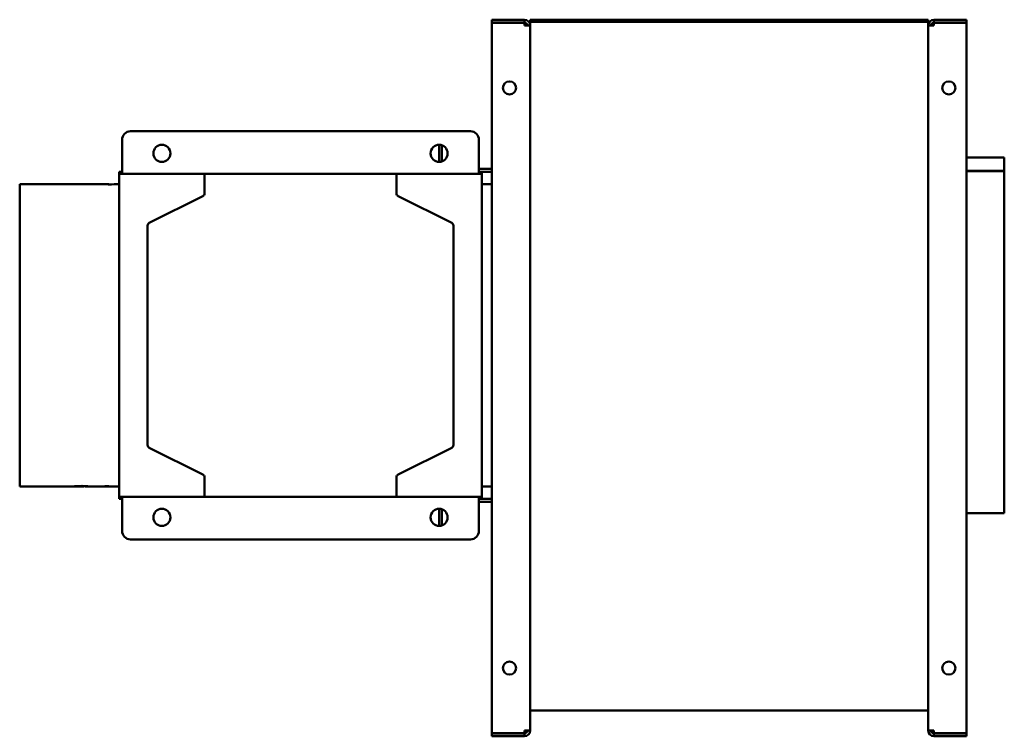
# Model space of a CAD drawing. Header units: millimetres. Extents: x 966 to 1659, y 676 to 1180.
import ezdxf

# ---------------------------------------------------------------- set-up
doc = ezdxf.new("R2010")
doc.units = ezdxf.units.MM
doc.header["$LTSCALE"] = 6.25
doc.layers.add('Widoczne (ISO)', color=7, linetype='Continuous', lineweight=50)

msp = doc.modelspace()

# ---------------------------------------------------------------- linework, layer by layer
at = {"layer": 'Widoczne (ISO)'}
for p, q in [((1298.25, 1180.12), (1321.25, 1180.12)), ((1298.25, 1178.12), (1298.25, 1180.12)), ((1321.25, 1178.12), (1298.25, 1178.12)), ((1298.25, 1178.02), (1321.25, 1178.02)), ((1298.25, 678.22), (1298.25, 1178.02)), ((1321.25, 1180.12), (1321.25, 1178.12)), ((1321.25, 1178.02), (1321.25, 1176.12)), ((1325.25, 1180.12), (1325.25, 1178.62)), ((1605.25, 1180.12), (1325.25, 1180.12)), ((1325.25, 1178.62), (1325.25, 1177.12)), ((1605.25, 1178.62), (1325.25, 1178.62)), ((1605.25, 1180.12), (1605.25, 1178.62)), ((1605.25, 1178.62), (1605.25, 1177.12)), ((1609.25, 1180.12), (1632.25, 1180.12)), ((1609.25, 1178.12), (1609.25, 1180.12)), ((1632.25, 1178.12), (1609.25, 1178.12)), ((1609.25, 1176.12), (1609.25, 1178.02)), ((1609.25, 1178.02), (1632.25, 1178.02)), ((1632.25, 1180.12), (1632.25, 1178.12)), ((1632.25, 1178.02), (1632.25, 678.22)), ((1321.25, 1176.12), (1325.25, 1176.12)), ((1325.25, 1177.12), (1325.25, 1176.12)), ((1325.25, 1176.12), (1325.25, 680.12)), ((1605.25, 1177.12), (1605.25, 1176.12)), ((1605.25, 680.12), (1605.25, 1176.12)), ((1609.25, 1176.12), (1605.25, 1176.12)), ((1044.25, 1101.62), (1283.25, 1101.62)), ((1038.25, 1095.62), (1038.25, 1074.62)), ((1289.25, 1074.62), (1289.25, 1095.62)), ((1261.25, 1092.12), (1261.25, 1080.12)), ((1263.25, 1091.78), (1263.25, 1080.47)), ((1658.75, 1083.12), (1632.25, 1083.12)), ((1658.75, 1083.12), (1658.75, 1073.8)), ((1038.25, 1071.62), (1038.25, 1074.62)), ((1298.25, 1075.12), (1289.25, 1075.12)), ((1289.25, 1074.62), (1289.25, 1071.62)), ((1632.25, 1073.8), (1658.75, 1073.8)), ((1658.75, 1073.61), (1632.25, 1073.61)), ((1658.75, 1073.8), (1658.75, 1073.61)), ((1658.75, 1073.61), (1658.75, 833.12)), ((1036.25, 1071.62), (1036.25, 1073.12)), ((1036.25, 1073.12), (1038.25, 1073.12)), ((1036.25, 844.62), (1036.25, 1071.62)), ((1040.25, 1071.62), (1036.25, 1071.62)), ((1096.25, 1071.62), (1040.25, 1071.62)), ((1231.25, 1071.62), (1096.25, 1071.62)), ((1096.25, 1057.86), (1096.25, 1071.62)), ((1287.25, 1071.62), (1231.25, 1071.62)), ((1231.25, 1071.62), (1231.25, 1057.86)), ((1291.25, 1071.62), (1287.25, 1071.62)), ((1291.25, 1073.12), (1289.25, 1073.12)), ((1291.25, 1073.12), (1291.25, 1071.62)), ((1298.25, 1073.12), (1291.25, 1073.12)), ((1291.25, 1071.62), (1291.25, 844.62)), ((966.25, 851.72), (966.25, 1064.52)), ((966.25, 1064.52), (1028.82, 1064.52)), ((1029.13, 1064.15), (1028.48, 1064.15)), ((1033.02, 1064.49), (1033.02, 1064.43)), ((1033.14, 1064.52), (1035.39, 1064.52)), ((1291.25, 1064.52), (1298.25, 1064.52)), ((1057.36, 1037.18), (1095.14, 1056.07)), ((1232.36, 1056.07), (1270.14, 1037.18)), ((1056.25, 880.86), (1056.25, 1035.39)), ((1271.25, 1035.39), (1271.25, 880.86)), ((1095.14, 860.18), (1057.36, 879.07)), ((1270.14, 879.07), (1232.36, 860.18)), ((1011.41, 851.95), (1011.41, 852.15)), ((1036.13, 851.77), (1036.13, 851.84)), ((1096.25, 844.62), (1096.25, 858.39)), ((1231.25, 858.39), (1231.25, 844.62)), ((966.25, 851.72), (1001.02, 851.72)), ((1005.61, 851.72), (1009.96, 851.72)), ((1014.38, 851.72), (1021.87, 851.72)), ((1023.6, 851.72), (1036.25, 851.72)), ((1036.13, 851.77), (1035.37, 851.77)), ((1291.25, 851.72), (1298.25, 851.72)), ((1036.25, 843.12), (1036.25, 844.62)), ((1036.25, 844.62), (1040.25, 844.62)), ((1036.25, 843.12), (1038.25, 843.12)), ((1038.25, 841.62), (1038.25, 844.62)), ((1038.25, 841.62), (1038.25, 820.62)), ((1040.25, 844.62), (1096.25, 844.62)), ((1096.25, 844.62), (1231.25, 844.62)), ((1231.25, 844.62), (1287.25, 844.62)), ((1287.25, 844.62), (1291.25, 844.62)), ((1289.25, 844.62), (1289.25, 841.62)), ((1291.25, 843.12), (1289.25, 843.12)), ((1289.25, 820.62), (1289.25, 841.62)), ((1289.25, 841.12), (1298.25, 841.12)), ((1291.25, 844.62), (1291.25, 843.12)), ((1291.25, 843.12), (1298.25, 843.12)), ((1261.25, 836.12), (1261.25, 824.12)), ((1263.25, 835.78), (1263.25, 824.47)), ((1658.75, 833.12), (1632.25, 833.12)), ((1283.25, 814.62), (1044.25, 814.62)), ((1605.25, 694.32), (1325.25, 694.32)), ((1321.25, 680.12), (1321.25, 678.22)), ((1321.25, 680.12), (1325.25, 680.12)), ((1609.25, 680.12), (1605.25, 680.12)), ((1609.25, 678.22), (1609.25, 680.12)), ((1321.25, 678.22), (1298.25, 678.22)), ((1298.25, 678.12), (1321.25, 678.12)), ((1298.25, 676.12), (1298.25, 678.12)), ((1321.25, 676.12), (1298.25, 676.12)), ((1321.25, 678.12), (1321.25, 676.12)), ((1632.25, 678.22), (1609.25, 678.22)), ((1609.25, 678.12), (1632.25, 678.12)), ((1609.25, 676.12), (1609.25, 678.12)), ((1632.25, 676.12), (1609.25, 676.12)), ((1632.25, 678.12), (1632.25, 676.12))]:
    msp.add_line(p, q, dxfattribs=at)
for centre, radius in [((1310.75, 1132.12), 4.6), ((1619.75, 1132.12), 4.6), ((1066.25, 1086.12), 6), ((1261.25, 1086.12), 6), ((1066.25, 830.12), 6), ((1261.25, 830.12), 6), ((1310.75, 724.12), 4.6), ((1619.75, 724.12), 4.6)]:
    msp.add_circle(centre, radius, dxfattribs=at)
for centre, radius, start, end in [((1321.25, 1176.12), 4, 0, 90), ((1321.25, 1176.12), 2, 0, 90), ((1609.25, 1176.12), 4, 90, 180), ((1609.25, 1176.12), 2, 90, 180), ((1044.25, 1095.62), 6, 90, 180), ((1283.25, 1095.62), 6, 0, 90), ((1094.25, 1057.86), 2, 296.56505, 0), ((1233.25, 1057.86), 2, 180, 243.43495), ((1058.25, 1035.39), 2, 116.56505, 180), ((1269.25, 1035.39), 2, 0, 63.43495), ((1058.25, 880.86), 2, 180, 243.43495), ((1269.25, 880.86), 2, 296.56505, 0), ((1094.25, 858.39), 2, 0, 63.43495), ((1233.25, 858.39), 2, 116.56505, 180), ((1044.25, 820.62), 6, 180, 270), ((1283.25, 820.62), 6, 270, 0), ((1321.25, 680.12), 2, 270, 0), ((1321.25, 680.12), 4, 270, 0), ((1609.25, 680.12), 4, 180, 270), ((1609.25, 680.12), 2, 180, 270)]:
    msp.add_arc(centre, radius, start, end, dxfattribs=at)
for centre, major_axis, ratio, start_param, end_param in [((1028.82, 958.12), (0, -106.4), 0.039062, 3.067951, 3.225371), ((1036.79, 958.12), (0, 106.4), 0.860509, 0.005945, 0.083806), ((1035.39, 958.12), (0, -106.4), 0.859459, 3.133965, 3.167561), ((1033.14, 958.12), (0, 106.4), 0.045455, 0, 0.025941), ((1021.87, 958.12), (0, -106.4), 0.595199, 0.000009, 0.091327), ((1023.61, 958.12), (0, 106.4), 0.594949, 3.1279, 3.225967), ((1044.68, 958.12), (186.85, 0), 0.569444, 4.621094, 4.628047), ((1034.02, 958.12), (0, -106.4), 0.424332, 0.030048, 0.049481)]:
    msp.add_ellipse(centre, major_axis=major_axis, ratio=ratio, start_param=start_param, end_param=end_param, dxfattribs=at)
for points, knots in [([(1029.13, 1064.24), (1029.14, 1064.21), (1029.15, 1064.19), (1029.16, 1064.16), (1029.16, 1064.16), (1029.16, 1064.16)], [0, 0, 0, 0, 0.0916129, 0.0916129, 0.1047519, 0.1047519, 0.1047519, 0.1047519]), ([(1005.14, 851.98), (1004.53, 851.94), (1003.98, 851.89), (1003.08, 851.82), (1002.52, 851.78), (1001.61, 851.74), (1001.29, 851.72), (1001.02, 851.72)], [-1.790895, -1.790895, -1.790895, -1.790895, -1.330967, -1.330967, -0.954486, -0.954486, -0.692157, -0.692157, -0.692157, -0.692157]), ([(1007.41, 851.88), (1006.81, 851.78), (1006.24, 851.73), (1005.12, 851.72), (1004.58, 851.77), (1004.04, 851.86)], [-1.177162, -1.177162, -1.177162, -1.177162, -0.585643, -0.585643, 0, 0, 0, 0]), ([(1005.14, 851.98), (1005.63, 852.02), (1006.2, 852.05), (1007.26, 852.1), (1007.8, 852.13), (1008.96, 852.16), (1009.52, 852.17), (1010.08, 852.17)], [0, 0, 0, 0, 0.2153022, 0.2153022, 0.3696794, 0.3696794, 0.5042301, 0.5042301, 0.5042301, 0.5042301]), ([(1008.83, 852.05), (1008.46, 852.02), (1008.18, 851.99), (1007.73, 851.94), (1007.55, 851.91), (1007.41, 851.88)], [-0.2847617, -0.2847617, -0.2847617, -0.2847617, -0.1433963, -0.1433963, 0, 0, 0, 0]), ([(1009.92, 852.08), (1009.72, 852.08), (1009.51, 852.07), (1009.32, 852.07), (1009.14, 852.06), (1008.97, 852.06), (1008.83, 852.05)], [0, 0, 0, 0, 0.0617046, 0.0617046, 0.0617046, 0.1186475, 0.1186475, 0.1186475, 0.1186475]), ([(1011.41, 851.95), (1011.41, 851.96), (1011.4, 851.97), (1011.33, 852), (1011.28, 852.01), (1011.09, 852.03), (1010.94, 852.04), (1010.7, 852.06), (1010.56, 852.07), (1010.25, 852.07), (1010.09, 852.08), (1009.92, 852.08)], [-0.2030711, -0.2030711, -0.2030711, -0.2030711, -0.1719372, -0.1719372, -0.1439538, -0.1439538, -0.0987158, -0.0987158, -0.0499283, -0.0499283, 0, 0, 0, 0]), ([(1011.11, 851.81), (1011.03, 851.8), (1010.86, 851.77), (1010.42, 851.73), (1010.19, 851.72), (1009.96, 851.72)], [0, 0, 0, 0, 0.1216869, 0.1216869, 0.2377536, 0.2377536, 0.2377536, 0.2377536]), ([(1010.08, 852.17), (1010.45, 852.17), (1010.81, 852.16), (1011.5, 852.15), (1011.82, 852.13), (1012.49, 852.1), (1012.94, 852.07), (1013.81, 851.98), (1014.11, 851.93), (1014.55, 851.85), (1014.67, 851.81), (1014.67, 851.78)], [0, 0, 0, 0, 0.1094095, 0.1094095, 0.2165815, 0.2165815, 0.3440925, 0.3440925, 0.4702682, 0.4702682, 0.6264568, 0.6264568, 0.6264568, 0.6264568]), ([(1011.11, 851.81), (1011.2, 851.83), (1011.28, 851.85), (1011.34, 851.88), (1011.38, 851.9), (1011.41, 851.92), (1011.41, 851.95)], [0, 0, 0, 0, 0.1417974, 0.1417974, 0.1417974, 0.2650728, 0.2650728, 0.2650728, 0.2650728]), ([(1014.67, 851.78), (1014.67, 851.72), (1014.42, 851.71), (1013.77, 851.76), (1013.56, 851.78), (1013.32, 851.8)], [0, 0, 0, 0, 0.554975, 0.554975, 0.7668375, 0.7668375, 0.7668375, 0.7668375])]:
    msp.add_open_spline(points, degree=3, knots=knots, dxfattribs=at)
for points in [[(1004.04, 851.86), (1004, 851.87), (1003.95, 851.88), (1003.91, 851.89)], [(1013.32, 851.8), (1012.82, 851.85), (1012.19, 851.94), (1011.41, 852.03)], [(1036.25, 851.78), (1036.21, 851.78), (1036.17, 851.78), (1036.13, 851.77)]]:
    msp.add_open_spline(points, degree=3, dxfattribs=at)

doc.saveas('drawing.dxf')
